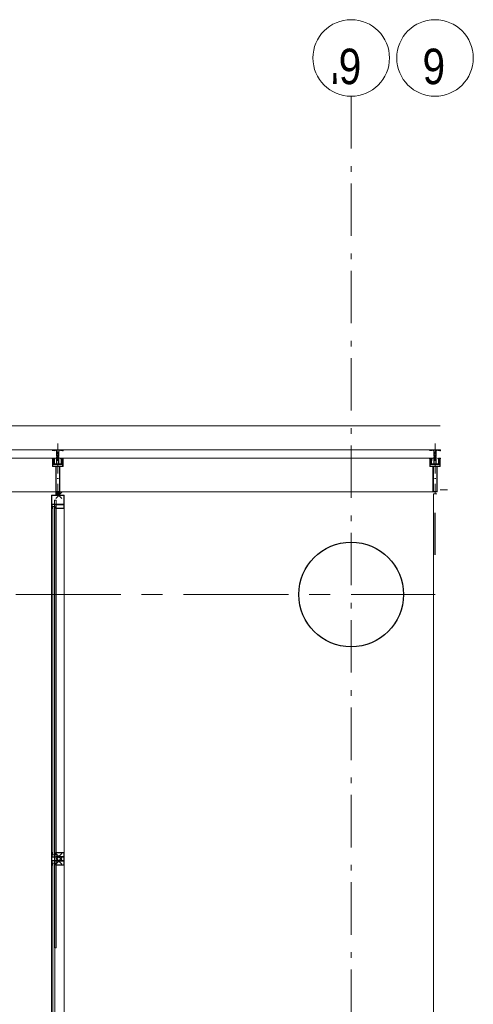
# Model space of a CAD drawing. Header units: millimetres. Extents: x 164327 to 368283, y 131426 to 274001.
# Tile 24 of 160: x 260145 to 262310, y 238338 to 243035. Entities that reach past the tile are written whole.
import ezdxf

# ---------------------------------------------------------------- set-up
doc = ezdxf.new("R2010")
doc.units = ezdxf.units.MM
doc.header["$LTSCALE"] = 400
doc.header["$PDMODE"] = 3
doc.header["$PDSIZE"] = 15
for name, pattern in [('CENTER', [2, 1.25, -0.25, 0.25, -0.25]), ('STYLE_06', [1.041641, 0.625, -0.208282, 0.069427, -0.138931]), ('STYLE_15', [0.240945, 0.11811, -0.059055, 0.004724, -0.059055]), ('STYLE_16', [0.177165, 0.11811, -0.059055])]:
    doc.linetypes.add(name, pattern=pattern)
for name, color, linetype, lineweight in [('Buitenkozijnen', 140, 'Continuous', 15), ('mat-baksteen', 5, 'Continuous', 25), ('mat-beton (ihwg)', 5, 'Continuous', 25), ('mat-glas-vert', 5, 'Continuous', 15), ('MAT-kit', 140, 'Continuous', 5), ('mat-kunststof', 43, 'Continuous', 9), ('mat-staal', 5, 'Continuous', 25), ('None', 7, 'Continuous', 9)]:
    doc.layers.add(name, color=color, linetype=linetype, lineweight=lineweight)
doc.layers.add('stramien', color=1, linetype='CENTER')
doc.styles.add('Arial Narrow', font='ARIALN.TTF', dxfattribs={"height": 222.25})

# ---------------------------------------------------------------- blocks, each defined once
blk = doc.blocks.new('*U131')
at = {"layer": 'None', "color": 8, "lineweight": 5, "flags": 128}
for points in [[(-5, -154.3), (-5, -154.3, 0.414214), (-5.5, -154.8), (-5.5, -172.5), (-5.5, -172.5, 0.414214), (-5, -173), (-4, -173), (-4, -173, 0.414214), (-3.5, -172.5), (-3.5, -172.5, 0.414214), (-4, -172), (-4.5, -172), (-4.5, -168.8), (-4.5, -168.8, -0.414214), (-4, -168.3), (-2.7, -168.3), (-2.7, -168.3, 0.221695), (-1.9, -167.9), (-0.8, -166.5), (-0.8, -166.5, -0.466308), (0.8, -166.5), (2, -167.9), (2, -167.9, 0.221695), (2.7, -168.3), (4, -168.3), (4, -168.3, -0.414214), (4.5, -168.8), (4.5, -172), (4, -172), (4, -172, 0.414214), (3.5, -172.5), (3.5, -172.5, 0.414214), (4, -173), (5, -173), (5, -173, 0.414214), (5.5, -172.5), (5.5, -154.8), (5.5, -154.8, 0.414214), (5, -154.3), (4.7, -154.3), (4.7, -155), (4.7, -155, -0.414214), (4.4, -155.3), (4.1, -155.3), (4.1, -155.3, -0.414214), (3.3, -154.5), (3.3, -150.6), (3.3, -150.6, -0.414214), (4.1, -149.8), (4.4, -149.8), (4.4, -149.8, -0.414214), (4.7, -150.1), (4.7, -150.8), (5, -150.8), (5, -150.8, 0.414214), (5.5, -150.3), (5.5, -137.6), (5.5, -137.6, 0.351868), (5.3, -137.3), (5.3, -137.3, 0.351868), (4.9, -137.5), (4.1, -139.2), (4.1, -139.2, 0.314902), (4.2, -139.4), (4.5, -139.7), (4.5, -139.7, -0.198912), (4.5, -139.9), (4.5, -140.1), (4.5, -140.1, -0.198912), (4.5, -140.3), (4.2, -140.6), (4.2, -140.6, 0.414214), (4.2, -140.8), (4.5, -141.1), (4.5, -141.1, -0.198912), (4.5, -141.3), (4.5, -141.5), (4.5, -141.5, -0.198912), (4.5, -141.7), (4.2, -142), (4.2, -142, 0.414214), (4.2, -142.2), (4.5, -142.5), (4.5, -142.5, -0.198912), (4.5, -142.7), (4.5, -143.2), (4.5, -143.2, -0.087489), (4.5, -143.3), (4.2, -144.1), (4.2, -148.5), (4.2, -148.5, -0.414214), (3.9, -148.8), (-3.9, -148.8), (-3.9, -148.8, -0.414214), (-4.2, -148.5), (-4.2, -144.1), (-4.5, -143.3), (-4.5, -143.3, -0.087489), (-4.5, -143.2), (-4.5, -142.7), (-4.5, -142.7, -0.198912), (-4.4, -142.5), (-4.1, -142.2), (-4.1, -142.2, 0.414214), (-4.1, -142), (-4.4, -141.7), (-4.4, -141.7, -0.198912), (-4.5, -141.5), (-4.5, -141.3), (-4.5, -141.3, -0.198912), (-4.4, -141.1), (-4.1, -140.8), (-4.1, -140.8, 0.414214), (-4.1, -140.6), (-4.4, -140.3), (-4.4, -140.3, -0.198912), (-4.5, -140.1), (-4.5, -139.9), (-4.5, -139.9, -0.198912), (-4.4, -139.7), (-4.1, -139.4), (-4.1, -139.4, 0.314902), (-4.1, -139.2), (-4.9, -137.5), (-4.9, -137.5, 0.351868), (-5.3, -137.3), (-5.3, -137.3, 0.351868), (-5.5, -137.6), (-5.5, -150.3), (-5.5, -150.3, 0.414214), (-5, -150.8), (-4.7, -150.8), (-4.7, -150.1), (-4.7, -150.1, -0.414214), (-4.4, -149.8), (-4.1, -149.8), (-4.1, -149.8, -0.414214), (-3.3, -150.6), (-3.3, -154.5), (-3.3, -154.5, -0.414214), (-4.1, -155.3), (-4.4, -155.3), (-4.4, -155.3, -0.414214), (-4.7, -155), (-4.7, -154.3)], [(-4.5, -161.7, -0.414214), (-4, -161.2), (-2.7, -161.2), (-2.7, -161.2, 0.414214), (-2.5, -161), (-2.5, -160.4), (-2.5, -160.4, 0.414214), (-2.7, -160.2), (-4, -160.2), (-4, -160.2, -0.414214), (-4.5, -159.7), (-4.5, -156.8), (-4.5, -156.8, -0.414214), (-4, -156.3), (4, -156.3), (4, -156.3, -0.414214), (4.5, -156.8), (4.5, -159.7), (4.5, -159.7, -0.414214), (4, -160.2), (2.7, -160.2), (2.7, -160.2, 0.414214), (2.5, -160.4), (2.5, -161), (2.5, -161, 0.414214), (2.7, -161.2), (4, -161.2), (4, -161.2, -0.414214), (4.5, -161.7), (4.5, -166.8), (4.5, -166.8, -0.414214), (4, -167.3), (3, -167.3), (3, -167.3, -0.221695), (2.6, -167.1), (1.5, -165.9), (1.5, -165.9, 0.466308), (-1.5, -165.9), (-2.6, -167.1), (-2.6, -167.1, -0.221695), (-2.9, -167.3), (-4, -167.3), (-4, -167.3, -0.414214), (-4.5, -166.8), (-4.5, -161.7)], [(-1.8, -149.8, 0.414214), (-2.3, -150.3), (-2.3, -155.1), (-2.3, -155.1, 0.414214), (-2.1, -155.3), (2.1, -155.3), (2.1, -155.3, 0.414214), (2.3, -155.1), (2.3, -150.3), (2.3, -150.3, 0.414214), (1.8, -149.8), (-1.8, -149.8)]]:
    blk.add_lwpolyline(points, format="xyb", close=True, dxfattribs=at)
blk = doc.blocks.new('*U132')
at = {"layer": 'None', "color": 8, "lineweight": 5, "flags": 128}
for points in [[(-13.5, -182.8), (-13.5, -181.9), (-14.5, -181.1), (-14.5, -181.1, 0.36397), (-14.9, -181.1), (-14.9, -181.1), (-15.4, -181.5), (-15.4, -181.5, -0.36397), (-15.8, -181.5), (-15.8, -181.5), (-16.3, -181.1), (-16.3, -181.1, 0.36397), (-16.7, -181.1), (-16.7, -181.1), (-17.2, -181.5), (-17.2, -181.5, -0.36397), (-17.6, -181.5), (-17.6, -181.5), (-18.1, -181.1), (-18.1, -181.1, 0.36397), (-18.5, -181.1), (-18.5, -181.1), (-19, -181.5), (-19, -181.5, -0.36397), (-19.4, -181.5), (-19.4, -181.5), (-19.9, -181.1), (-19.9, -181.1, 0.36397), (-20.3, -181.1), (-20.3, -181.1), (-20.8, -181.5), (-20.8, -181.5, -0.36397), (-21.2, -181.5), (-21.2, -181.5), (-21.7, -181.1), (-21.7, -181.1, 0.36397), (-22.1, -181.1), (-22.1, -181.1), (-22.4, -181.3), (-23.2, -181.3), (-23.5, -181.1), (-23.5, -181.1, 0.36397), (-23.9, -181.1), (-23.9, -181.1), (-24.2, -181.3), (-24.5, -181.3), (-24.5, -181.3, -0.267949), (-24.8, -181.2), (-24.8, -181.2), (-24.9, -180.9), (-24.9, -180.9, 0.339454), (-25.3, -180.7), (-25.3, -180.7, 0.339454), (-25.5, -181), (-25.5, -181), (-25.5, -184.4), (-25.5, -184.4, 0.414214), (-25.2, -184.7), (-25.2, -184.7), (-24.3, -184.7), (-24.3, -184.7, 0.414214), (-24, -184.4), (-24, -184.4), (-24, -182.7), (-24, -182.7, 0.236068), (-24.1, -182.5), (-24.1, -182.5), (-24.1, -182.5, -0.548276), (-24, -182.2), (-24, -182.2, -0.548276), (-23.8, -182.4), (-23.8, -182.4), (-23.8, -182.4, 0.250388), (-23.6, -182.3), (-23.6, -182.3), (-22.8, -182.3), (-22.8, -182.3, -0.414214), (-22.5, -182.6), (-22.5, -182.6), (-22.5, -183.3), (-22.5, -183.3, 0.414214), (-22.2, -183.6), (-22.2, -183.6), (-22, -183.6), (-22, -183.6, 0.131652), (-21.8, -183.5), (-21.8, -183.5), (-20.5, -182.8), (-13.5, -182.8)], [(-6, -180.7), (-6, -180.7, -0.388879), (-8.7, -183.2), (-8.7, -183.2), (-20.4, -183.2), (-21.6, -183.9), (-22.9, -183.9), (-22.9, -182.7), (-23.8, -182.7), (-23.8, -184.8), (23.8, -184.8), (23.8, -182.7), (22.9, -182.7), (22.9, -183.9), (21.7, -183.9), (20.4, -183.2), (8.7, -183.2), (8.7, -183.2, -0.388879), (6, -180.7), (6, -180.7), (5.3, -173.2), (2.5, -173.2), (2.5, -171.2), (-2.5, -171.2), (-2.5, -173.2), (-5.3, -173.2), (-6, -180.7)], [(13.5, -182.8), (13.5, -181.9), (14.5, -181.1), (14.5, -181.1, -0.36397), (14.9, -181.1), (14.9, -181.1), (15.4, -181.5), (15.4, -181.5, 0.36397), (15.8, -181.5), (15.8, -181.5), (16.3, -181.1), (16.3, -181.1, -0.36397), (16.7, -181.1), (16.7, -181.1), (17.2, -181.5), (17.2, -181.5, 0.36397), (17.6, -181.5), (17.6, -181.5), (18.1, -181.1), (18.1, -181.1, -0.36397), (18.5, -181.1), (18.5, -181.1), (19, -181.5), (19, -181.5, 0.36397), (19.4, -181.5), (19.4, -181.5), (19.9, -181.1), (19.9, -181.1, -0.36397), (20.3, -181.1), (20.3, -181.1), (20.8, -181.5), (20.8, -181.5, 0.36397), (21.2, -181.5), (21.2, -181.5), (21.7, -181.1), (21.7, -181.1, -0.36397), (22.1, -181.1), (22.1, -181.1), (22.4, -181.3), (23.2, -181.3), (23.5, -181.1), (23.5, -181.1, -0.36397), (23.9, -181.1), (23.9, -181.1), (24.2, -181.3), (24.5, -181.3), (24.5, -181.3, 0.267949), (24.8, -181.2), (24.8, -181.2), (25, -180.9), (25, -180.9, -0.339454), (25.3, -180.7), (25.3, -180.7, -0.339454), (25.5, -181), (25.5, -181), (25.5, -184.4), (25.5, -184.4, -0.414214), (25.2, -184.7), (25.2, -184.7), (24.3, -184.7), (24.3, -184.7, -0.414214), (24, -184.4), (24, -184.4), (24, -182.7), (24, -182.7, -0.236068), (24.1, -182.5), (24.1, -182.5), (24.1, -182.5, 0.548276), (24.1, -182.2), (24.1, -182.2, 0.548276), (23.9, -182.4), (23.9, -182.4), (23.9, -182.4, -0.250388), (23.6, -182.3), (23.6, -182.3), (22.8, -182.3), (22.8, -182.3, 0.414214), (22.5, -182.6), (22.5, -182.6), (22.5, -183.3), (22.5, -183.3, -0.414214), (22.2, -183.6), (22.2, -183.6), (22, -183.6), (22, -183.6, -0.131652), (21.8, -183.5), (21.8, -183.5), (20.5, -182.8), (13.5, -182.8)]]:
    blk.add_lwpolyline(points, format="xyb", close=True, dxfattribs=at)
blk = doc.blocks.new('verticale stijl 150x50 UV')
at = {"layer": 'None', "color": 8, "linetype": 'STYLE_15', "lineweight": 5}
blk.add_line((0, -216), (0, 35), dxfattribs=at)
at = {"layer": 'None', "color": 8, "lineweight": 5}
for p, q in [((-24.8, -133.4), (-24.8, -133.4)), ((-24.8, -134.2), (-24.8, -134.2)), ((-24.8, -135), (-24.8, -135)), ((-24.8, -135.8), (-24.8, -135.8)), ((-24.8, -136.6), (-24.8, -136.6)), ((-24.8, -137.4), (-24.8, -137.4)), ((-24.8, -138.3), (-24.8, -138.3)), ((-24.8, -139.1), (-24.8, -139.1)), ((-24.8, -139.9), (-24.8, -139.9)), ((-24.8, -140.7), (-24.8, -140.7)), ((-24, -133), (-24, -133)), ((-24, -133.8), (-24, -133.8)), ((-24, -134.6), (-24, -134.6)), ((-24, -135.4), (-24, -135.4)), ((-24, -136.2), (-24, -136.2)), ((-24, -137), (-24, -137)), ((-24, -137.9), (-24, -137.9)), ((-24, -138.7), (-24, -138.7)), ((-24, -139.5), (-24, -139.5)), ((-24, -140.3), (-24, -140.3)), ((-23.2, -133.4), (-23.2, -133.4)), ((-23.2, -134.2), (-23.2, -134.2)), ((-23.2, -135), (-23.2, -135)), ((-23.2, -135.8), (-23.2, -135.8)), ((-23.2, -136.6), (-23.2, -136.6)), ((-23.2, -137.4), (-23.2, -137.4)), ((-23.2, -138.3), (-23.2, -138.3)), ((-23.2, -139.1), (-23.2, -139.1)), ((-23.2, -139.9), (-23.2, -139.9)), ((-23.2, -140.7), (-23.2, -140.7)), ((-22.4, -133), (-22.4, -133)), ((-22.4, -133.8), (-22.4, -133.8)), ((-22.4, -134.6), (-22.4, -134.6)), ((-22.4, -140.3), (-22.4, -140.3)), ((-21.6, -126.9), (-21.6, -126.9)), ((-21.6, -127.7), (-21.6, -127.7)), ((-21.6, -128.5), (-21.6, -128.5)), ((-21.6, -129.3), (-21.6, -129.3)), ((-21.6, -130.1), (-21.6, -130.1)), ((-21.6, -130.9), (-21.6, -130.9)), ((-21.6, -131.8), (-21.6, -131.8)), ((-21.6, -132.6), (-21.6, -132.6)), ((-21.6, -133.4), (-21.6, -133.4)), ((-21.6, -134.2), (-21.6, -134.2)), ((-21.6, -135), (-21.6, -135)), ((-21.6, -139.9), (-21.6, -139.9)), ((-21.6, -140.7), (-21.6, -140.7)), ((-20.7, -126.5), (-20.7, -126.5)), ((-20.7, -128.9), (-20.7, -128.9)), ((-20.7, -129.7), (-20.7, -129.7)), ((-20.7, -130.5), (-20.7, -130.5)), ((-20.7, -131.4), (-20.7, -131.4)), ((-20.7, -132.2), (-20.7, -132.2)), ((-20.7, -133), (-20.7, -133)), ((-20.7, -133.8), (-20.7, -133.8)), ((-20.7, -134.6), (-20.7, -134.6)), ((-20.7, -135.4), (-20.7, -135.4)), ((-20.7, -136.2), (-20.7, -136.2)), ((-20.7, -137), (-20.7, -137)), ((-20.7, -137.9), (-20.7, -137.9)), ((-20.7, -138.7), (-20.7, -138.7)), ((-20.7, -139.5), (-20.7, -139.5)), ((-20.7, -140.3), (-20.7, -140.3)), ((-19.9, -126.1), (-19.9, -126.1)), ((-19.9, -130.1), (-19.9, -130.1)), ((-19.9, -130.9), (-19.9, -130.9)), ((-19.9, -131.8), (-19.9, -131.8)), ((-19.9, -132.6), (-19.9, -132.6)), ((-19.9, -133.4), (-19.9, -133.4)), ((-19.9, -134.2), (-19.9, -134.2)), ((-19.9, -135), (-19.9, -135)), ((-19.9, -135.8), (-19.9, -135.8)), ((-19.9, -136.6), (-19.9, -136.6)), ((-19.9, -137.4), (-19.9, -137.4)), ((-19.9, -138.3), (-19.9, -138.3)), ((-19.9, -139.1), (-19.9, -139.1)), ((-19.9, -139.9), (-19.9, -139.9)), ((-19.9, -140.7), (-19.9, -140.7)), ((-19.1, -126.5), (-19.1, -126.5)), ((-19.1, -127.3), (-19.1, -127.3)), ((-19.1, -128.9), (-19.1, -128.9)), ((-19.1, -129.7), (-19.1, -129.7)), ((-19.1, -130.5), (-19.1, -130.5)), ((-19.1, -131.4), (-19.1, -131.4)), ((-19.1, -132.2), (-19.1, -132.2)), ((-19.1, -133), (-19.1, -133)), ((-19.1, -133.8), (-19.1, -133.8)), ((-19.1, -134.6), (-19.1, -134.6)), ((-19.1, -140.3), (-19.1, -140.3)), ((-18.3, -127.7), (-18.3, -127.7)), ((-18.3, -128.5), (-18.3, -128.5)), ((-18.3, -129.3), (-18.3, -129.3)), ((-18.3, -133.4), (-18.3, -133.4)), ((-18.3, -134.2), (-18.3, -134.2)), ((-18.3, -135), (-18.3, -135)), ((-18.3, -139.9), (-18.3, -139.9)), ((-18.3, -140.7), (-18.3, -140.7)), ((-17.5, -133), (-17.5, -133)), ((-17.5, -133.8), (-17.5, -133.8)), ((-17.5, -134.6), (-17.5, -134.6)), ((-17.5, -135.4), (-17.5, -135.4)), ((-17.5, -136.2), (-17.5, -136.2)), ((-17.5, -137), (-17.5, -137)), ((-17.5, -137.9), (-17.5, -137.9)), ((-17.5, -138.7), (-17.5, -138.7)), ((-17.5, -139.5), (-17.5, -139.5)), ((-17.5, -140.3), (-17.5, -140.3)), ((-16.7, -133.4), (-16.7, -133.4)), ((-16.7, -134.2), (-16.7, -134.2)), ((-16.7, -135), (-16.7, -135)), ((-16.7, -135.8), (-16.7, -135.8)), ((-16.7, -136.6), (-16.7, -136.6)), ((-16.7, -137.4), (-16.7, -137.4)), ((-16.7, -138.3), (-16.7, -138.3)), ((-16.7, -139.1), (-16.7, -139.1)), ((-16.7, -139.9), (-16.7, -139.9)), ((-16.7, -140.7), (-16.7, -140.7)), ((-25.6, -142.7), (-25.6, -142.7)), ((-25.6, -144.4), (-25.6, -144.4)), ((-24.8, -141.5), (-24.8, -141.5)), ((-24.8, -142.3), (-24.8, -142.3)), ((-24.8, -143.1), (-24.8, -143.1)), ((-24.8, -144.8), (-24.8, -144.8)), ((-24, -141.1), (-24, -141.1)), ((-24, -141.9), (-24, -141.9)), ((-24, -142.7), (-24, -142.7)), ((-24, -144.4), (-24, -144.4)), ((-23.2, -141.5), (-23.2, -141.5)), ((-23.2, -144.8), (-23.2, -144.8)), ((-22.4, -141.1), (-22.4, -141.1)), ((-22.4, -144.4), (-22.4, -144.4)), ((-21.6, -141.5), (-21.6, -141.5)), ((-21.6, -144.8), (-21.6, -144.8)), ((-20.7, -141.1), (-20.7, -141.1)), ((-20.7, -144.4), (-20.7, -144.4)), ((-19.9, -141.5), (-19.9, -141.5)), ((-19.9, -142.3), (-19.9, -142.3)), ((-19.9, -143.1), (-19.9, -143.1)), ((-19.9, -143.9), (-19.9, -143.9)), ((-19.1, -141.1), (-19.1, -141.1)), ((-19.1, -141.9), (-19.1, -141.9)), ((-18.3, -141.5), (-18.3, -141.5)), ((-18.3, -142.3), (-18.3, -142.3)), ((-17.5, -141.1), (-17.5, -141.1)), ((-17.5, -141.9), (-17.5, -141.9)), ((-17.5, -142.7), (-17.5, -142.7)), ((-16.7, -141.5), (-16.7, -141.5)), ((-16.7, -142.3), (-16.7, -142.3)), ((-16.7, -143.1), (-16.7, -143.1)), ((-15.9, -141.1), (-15.9, -141.1)), ((-15.9, -141.9), (-15.9, -141.9)), ((-15.9, -142.7), (-15.9, -142.7)), ((-15.9, -144.4), (-15.9, -144.4)), ((-15.1, -142.3), (-15.1, -142.3)), ((-15.1, -143.1), (-15.1, -143.1)), ((-15.1, -143.9), (-15.1, -143.9)), ((-15.1, -144.8), (-15.1, -144.8)), ((-14.2, -141.9), (-14.2, -141.9)), ((-14.2, -142.7), (-14.2, -142.7)), ((-14.2, -143.5), (-14.2, -143.5)), ((-14.2, -144.4), (-14.2, -144.4)), ((-13.4, -143.1), (-13.4, -143.1)), ((-13.4, -143.9), (-13.4, -143.9))]:
    blk.add_line(p, q, dxfattribs=at)
at = {"layer": 'None', "color": 8, "linetype": 'STYLE_16', "lineweight": 5}
for p, q in [((-2.2, -155.1), (0, -154.5)), ((-2.2, -156.7), (-2.2, -155.1)), ((-1.5, -156.9), (-1.5, -155)), ((-1, -157), (-1, -155.1)), ((2.3, -155.1), (0, -154.5)), ((1, -157), (1, -155.1)), ((1.5, -156.9), (1.5, -155)), ((2.3, -156.7), (2.3, -155.1))]:
    blk.add_line(p, q, dxfattribs=at)
at = {"layer": 'None', "color": 8, "linetype": 'Continuous', "lineweight": 5, "flags": 128}
for points in [[(-10, 15.4), (10, 15.4), (10, -104.8), (25, -104.8), (25, -116.8), (-25, -116.8), (-25, -104.8), (-10, -104.8)], [(-8, 13.4), (-8, -104.8), (8, -104.8), (8, 13.4)], [(8, -106.8), (-8, -106.8), (-23, -106.8), (-23, -114.8), (23, -114.8), (23, -106.8)]]:
    blk.add_lwpolyline(points, close=True, dxfattribs=at)
at = {"layer": 'None', "color": 8, "lineweight": 5, "flags": 128}
for points in [[(-14.8, -144.8), (-14.8, -144.8, 0.390793), (-13.2, -143.5), (-13.2, -143.5, 0.390793), (-14.4, -141.8), (-14.4, -141.8, -0.352623), (-16, -139.9), (-16, -133.1), (-16, -133.1, 0.414214), (-16.3, -132.8), (-17.6, -132.8), (-18.1, -133), (-18.1, -133, -0.520293), (-18.3, -132.8), (-18.3, -130.1), (-18.2, -130), (-18.2, -128), (-18.2, -128, -0.577863), (-18.1, -127.7), (-18, -127.7), (-18, -127.7, 0.366605), (-17.7, -127.5), (-17.7, -127.5, 0.366605), (-17.9, -127.1), (-17.9, -127.1, -0.130834), (-19.2, -126.1), (-19.2, -126.1, 0.439074), (-20.7, -126.1), (-20.7, -126.1, -0.133252), (-22, -127.1), (-22, -127.1, 0.366605), (-22.2, -127.5), (-22.2, -127.5, 0.366605), (-21.9, -127.7), (-21.8, -127.7), (-21.8, -127.7, -0.577455), (-21.8, -128), (-21.8, -130), (-21.6, -130.1), (-21.6, -132.8), (-21.6, -132.8, -0.52048), (-21.9, -133), (-22.4, -132.8), (-24.7, -132.8), (-24.7, -132.8, 0.414214), (-25, -133.1), (-25, -140.9), (-25, -140.9, -0.255976), (-25.9, -142.6), (-25.9, -142.6, 0.749676), (-25.3, -144.8), (-21.2, -144.8), (-21.2, -144.8, 0.414214), (-19.2, -142.8), (-19.2, -142.8, -0.402808), (-18.7, -142.3), (-18.7, -142.3, -0.402808), (-18.2, -142.8), (-18.2, -142.8, 0.233259), (-18, -143.1), (-14.6, -143.6), (-14.6, -143.6, -0.419014), (-14.5, -143.7), (-14.5, -143.7, -0.419014), (-14.6, -143.8), (-16, -143.8), (-16, -143.8, 0.414214), (-16.5, -144.3), (-16.5, -144.3, 0.414214), (-16, -144.8)], [(25, -132.6), (25, -116.8), (23.1, -116.8), (-23.1, -116.8), (-25, -116.8), (-25, -132.6), (-22.1, -132.6), (-22.1, -128), (-22.6, -128), (-22.6, -126.6), (-22.1, -126.6), (-22.1, -124.7), (-21.9, -124.5), (-21.9, -120.3), (-21.9, -120.3, -0.414214), (-20.2, -118.6), (-20.1, -118.6), (-20.1, -118.6, -0.414214), (-18.4, -120.3), (-18.4, -124.5), (-18.2, -124.7), (-18.2, -126.6), (-17.7, -126.6), (-17.7, -128), (-18.2, -128), (-18.2, -132.6), (-16.3, -132.6), (-16.3, -119.8), (-16.3, -119.8, -0.414214), (-15.1, -118.6), (-15.1, -118.6), (-6.5, -118.6), (-6.5, -118.6, -0.414214), (-5.3, -119.8), (-5.3, -136.8), (-3.9, -136.8), (-3.9, -139.6), (-4.3, -140), (-3.9, -140.4), (-3.9, -141), (-4.3, -141.4), (-3.9, -141.8), (-3.9, -142.4), (-4.3, -142.8), (-3.9, -143.8), (-3.9, -148.6), (-2.2, -148.6), (-2.2, -137.8), (-2.2, -137.8, -0.414214), (0, -135.6), (0, -135.6), (0, -135.6, -0.414214), (2.2, -137.8), (2.2, -148.6), (3.9, -148.6), (3.9, -143.8), (4.3, -142.8), (3.9, -142.4), (3.9, -141.8), (4.3, -141.4), (3.9, -141), (3.9, -140.4), (4.3, -140), (3.9, -139.6), (3.9, -136.8), (5.4, -136.8), (5.4, -119.8), (5.4, -119.8, -0.414214), (6.6, -118.6), (6.6, -118.6), (15.1, -118.6), (15.1, -118.6, -0.414214), (16.3, -119.8), (16.3, -132.6), (18.2, -132.6), (18.2, -128), (17.7, -128), (17.7, -126.6), (18.2, -126.6), (18.2, -124.7), (18.5, -124.5), (18.5, -120.3), (18.5, -120.3, -0.414214), (20.2, -118.6), (20.2, -118.6), (20.2, -118.6, -0.414214), (21.9, -120.3), (21.9, -124.5), (22.1, -124.7), (22.1, -126.6), (22.6, -126.6), (22.6, -128), (22.1, -128), (22.1, -132.6)], [(-23, -135.9), (-23, -135.9, -0.414214), (-22.1, -135), (-22.1, -135, -0.414214), (-21.3, -135.9), (-21.3, -138.8), (-21.3, -138.8, -0.414214), (-22.1, -139.6), (-22.1, -139.6, -0.414214), (-23, -138.8)], [(-21, -127.8, -0.29188), (-20.8, -127.3), (-20.3, -126.9), (-20.3, -126.9, -0.344328), (-19.7, -126.9), (-19.2, -127.3), (-19.2, -127.3, -0.29188), (-19, -127.8), (-19.4, -129.5), (-19.4, -129.5, -0.348796), (-20, -130), (-20, -130, -0.348796), (-20.6, -129.5), (-21, -127.8)], [(-18.8, -139.6, -0.414214), (-19.7, -138.8), (-19.7, -135.9), (-19.7, -135.9, -0.414214), (-18.8, -135), (-18.8, -135, -0.414214), (-18, -135.9), (-18, -138.8), (-18, -138.8, -0.414214), (-18.8, -139.6)], [(14.8, -144.8), (14.8, -144.8, -0.390793), (13.3, -143.5), (13.3, -143.5, -0.390793), (14.4, -141.8), (14.4, -141.8, 0.352623), (16, -139.9), (16, -133.1), (16, -133.1, -0.414214), (16.3, -132.8), (17.6, -132.8), (18.1, -133), (18.1, -133, 0.520293), (18.4, -132.8), (18.4, -130.1), (18.2, -130), (18.2, -128), (18.2, -128, 0.577863), (18.2, -127.7), (18.1, -127.7), (18.1, -127.7, -0.366605), (17.8, -127.5), (17.8, -127.5, -0.366605), (18, -127.1), (18, -127.1, 0.130834), (19.3, -126.1), (19.3, -126.1, -0.439074), (20.7, -126.1), (20.7, -126.1, 0.133252), (22.1, -127.1), (22.1, -127.1, -0.366605), (22.3, -127.5), (22.3, -127.5, -0.366605), (22, -127.7), (21.9, -127.7), (21.9, -127.7, 0.577455), (21.8, -128), (21.8, -130), (21.7, -130.1), (21.7, -132.8), (21.7, -132.8, 0.52048), (21.9, -133), (22.4, -132.8), (24.7, -132.8), (24.7, -132.8, -0.414214), (25, -133.1), (25, -140.9), (25, -140.9, 0.255976), (25.9, -142.6), (25.9, -142.6, -0.749676), (25.3, -144.8), (21.2, -144.8), (21.2, -144.8, -0.414214), (19.2, -142.8), (19.2, -142.8, 0.402808), (18.7, -142.3), (18.7, -142.3, 0.402808), (18.2, -142.8), (18.2, -142.8, -0.233259), (18, -143.1), (14.6, -143.6), (14.6, -143.6, 0.419014), (14.5, -143.7), (14.5, -143.7, 0.419014), (14.6, -143.8), (16, -143.8), (16, -143.8, -0.414214), (16.5, -144.3), (16.5, -144.3, -0.414214), (16, -144.8)], [(18.9, -139.6, 0.414214), (19.7, -138.8), (19.7, -135.9), (19.7, -135.9, 0.414214), (18.9, -135), (18.9, -135, 0.414214), (18, -135.9), (18, -138.8), (18, -138.8, 0.414214), (18.9, -139.6)], [(21, -127.8, 0.29188), (20.8, -127.3), (20.3, -126.9), (20.3, -126.9, 0.344328), (19.7, -126.9), (19.2, -127.3), (19.2, -127.3, 0.29188), (19, -127.8), (19.4, -129.5), (19.4, -129.5, 0.348796), (20, -130), (20, -130, 0.348796), (20.6, -129.5), (21, -127.8)], [(23, -135.9), (23, -135.9, 0.414214), (22.2, -135), (22.2, -135, 0.414214), (21.3, -135.9), (21.3, -138.8), (21.3, -138.8, 0.414214), (22.2, -139.6), (22.2, -139.6, 0.414214), (23, -138.8)], [(-23.2, -141.6), (-23.2, -141.6, 0.418874), (-23.7, -142.1), (-23.7, -142.1, -0.396568), (-25.3, -143.4), (-25.3, -143.4, 0.437017), (-25.7, -143.7), (-25.7, -143.7, 0.437017), (-25.4, -144), (-21.9, -144), (-21.9, -144, 0.263556), (-20.2, -143), (-20.2, -143, 0.552342), (-20.8, -141.8)], [(0, -157.1), (0, -157.1, -0.163834), (-4.3, -155.6), (-4.3, -155.6), (-4.3, -155.6, -0.234469), (-4.7, -154.8), (-4.7, -154.8), (-4.7, -153.6), (4.8, -153.6), (4.8, -154.8), (4.8, -154.8, -0.234469), (4.4, -155.6), (4.4, -155.6), (4.4, -155.6, -0.163834), (0, -157.1), (0, -157.1)], [(23.2, -141.6), (23.2, -141.6, -0.418874), (23.7, -142.1), (23.7, -142.1, 0.396568), (25.3, -143.4), (25.3, -143.4, -0.437017), (25.7, -143.7), (25.7, -143.7, -0.437017), (25.4, -144), (21.9, -144), (21.9, -144, -0.263556), (20.2, -143), (20.2, -143, -0.552342), (20.8, -141.8)]]:
    blk.add_lwpolyline(points, format="xyb", close=True, dxfattribs=at)
blk.add_lwpolyline([(4, -118.6), (4, -134.3), (-4, -134.3), (-4, -118.6)], close=True, dxfattribs=at)
at = {"layer": 'None', "color": 8, "linetype": 'STYLE_16', "lineweight": 5}
for centre, radius, start, end in [((-1.6, -158.4), 3.38, 79.3357, 100.6643), ((0, -163.2), 8.16, 82.9585, 97.0415), ((0, -160.4), 3.5, 73.4149, 106.5851), ((1.6, -158.4), 3.38, 79.3357, 100.6643)]:
    blk.add_arc(centre, radius, start, end, dxfattribs=at)
at = {"layer": 'None', "color": 7}
for name in ['*U131', '*U132']:
    blk.add_blockref(name, (0, 0), dxfattribs=at)
blk = doc.blocks.new('Vliesgevelelement 4 150x50 1_200')
at = {"layer": 'Buitenkozijnen', "color": 7, "xscale": -1, "rotation": 270.0000000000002}
blk.add_blockref('verticale stijl 150x50 UV', (-5.2, 0), dxfattribs=at)
blk = doc.blocks.new('Kolom O 500')
at = {"layer": 'mat-beton (ihwg)', "lineweight": 25}
blk.add_circle((0, 0), 250, dxfattribs=at)
blk = doc.blocks.new('*U144')
at = {"layer": 'mat-kunststof', "lineweight": 9}
blk.add_lwpolyline([(51441.1, 4644.4), (51426.1, 4644.4), (51426.1, 4655.6), (51441.1, 4655.6)], close=True, dxfattribs=at)
at = {"layer": 'None', "lineweight": 9}
blk.add_lwpolyline([(51441.1, 4644.4), (51426.1, 4655.6), (51441.1, 4655.6), (51426.1, 4644.4)], dxfattribs=at)
blk = doc.blocks.new('*U145')
at = {"layer": 'MAT-kit', "color": 9, "linetype": 'Continuous', "lineweight": 5}
for points in [[(51441.1, 4660), (51433, 4659.3), (51426.1, 4660), (51426.1, 4657.8), (51426.1, 4655.6), (51433.6, 4655.6), (51441.1, 4655.6), (51441.1, 4657.8), (51441.1, 4660)], [(51441.1, 4640), (51433, 4640.7), (51426.1, 4640), (51426.1, 4642.2), (51426.1, 4644.4), (51433.6, 4644.4), (51441.1, 4644.4), (51441.1, 4642.2), (51441.1, 4640)]]:
    blk.add_open_spline(points, degree=2, knots=[0, 0, 0, 0.386095, 0.386095, 0.50031, 0.50031, 0.885785, 0.885785, 1, 1, 1], dxfattribs=at)
at = {"layer": 'None', "color": 7}
blk.add_blockref('*U144', (0, 0), dxfattribs=at)
blk = doc.blocks.new('jan404.129')
at = {"layer": 'None', "lineweight": 15, "flags": 128}
for points in [[(-10, 14.85), (-10, -24.79), (10, -24.79), (10, 14.85)], [(8.5, 13.35), (8.5, -23.29), (-8.5, -23.29), (-8.5, 13.35)]]:
    blk.add_lwpolyline(points, close=True, dxfattribs=at)
blk = doc.blocks.new('*U146')
at = {"layer": 'None', "color": 7, "linetype": 'Continuous', "lineweight": 15}
for p, q in [((51362.6, 4680), (51423.1, 4680)), ((51362.6, 4678.5), (51381.1, 4678.5)), ((51381.1, 4677), (51362.6, 4677)), ((51381.1, 4678.5), (51423.1, 4678.5)), ((51381.1, 4621.5), (51381.1, 4677)), ((51382.6, 4621.5), (51382.6, 4677)), ((51423.1, 4678.5), (51423.1, 4621.5)), ((51424.6, 4678.5), (51424.6, 4621.5)), ((51423.1, 4621.5), (51382.6, 4621.5)), ((51423.1, 4620), (51382.6, 4620))]:
    blk.add_line(p, q, dxfattribs=at)
for centre, start, end in [((51362.6, 4678.5), 90, 180), ((51362.6, 4678.5), 180, 270), ((51381.1, 4677), 0, 90), ((51423.1, 4678.5), 0, 90), ((51382.6, 4621.5), 180, 270), ((51423.1, 4621.5), 270, 0)]:
    blk.add_arc(centre, 1.5, start, end, dxfattribs=at)
at = {"layer": 'None', "linetype": 'Continuous', "lineweight": 5}
blk.add_point((51424.6, 4645), dxfattribs=at)
blk = doc.blocks.new('*U147')
at = {"layer": 'mat-staal', "color": 7}
blk.add_blockref('*U146', (0, 0), dxfattribs=at)
at = {"layer": 'mat-staal', "color": 7, "rotation": 180}
blk.add_blockref('jan404.129', (51371.1, 4634.86), dxfattribs=at)
blk = doc.blocks.new('*U148')
at = {"layer": 'None', "color": 7, "linetype": 'Continuous', "lineweight": 15}
for p, q in [((49661.35, 4680), (49698.35, 4680)), ((49661.35, 4678.5), (49699.85, 4678.5)), ((49679.85, 4677), (49661.35, 4677)), ((49679.85, 4621.5), (49679.85, 4677)), ((49718.35, 4680), (49681.35, 4680)), ((49681.35, 4621.5), (49681.35, 4677)), ((49698.35, 4621.5), (49698.35, 4677)), ((49718.35, 4678.5), (49699.85, 4678.5)), ((49699.85, 4621.5), (49699.85, 4677)), ((49699.85, 4677), (49718.35, 4677)), ((49698.35, 4621.5), (49681.35, 4621.5)), ((49681.35, 4621.5), (49698.35, 4621.5)), ((49698.35, 4620), (49681.35, 4620)), ((49681.35, 4620), (49698.35, 4620))]:
    blk.add_line(p, q, dxfattribs=at)
for centre, start, end in [((49661.35, 4678.5), 90, 180), ((49661.35, 4678.5), 180, 270), ((49679.85, 4677), 0, 90), ((49699.85, 4677), 90, 180), ((49718.35, 4678.5), 0, 90), ((49718.35, 4678.5), 270, 0), ((49681.35, 4621.5), 180, 270), ((49681.35, 4621.5), 180, 270), ((49698.35, 4621.5), 270, 0), ((49698.35, 4621.5), 270, 0)]:
    blk.add_arc(centre, 1.5, start, end, dxfattribs=at)
at = {"layer": 'None', "linetype": 'Continuous', "lineweight": 5}
for p in [(49679.85, 4645), (49699.85, 4645)]:
    blk.add_point(p, dxfattribs=at)
blk = doc.blocks.new('*U149')
at = {"layer": 'None', "color": 7}
for name, p in [('*U148', (0, 0)), ('jan404.129', (49669.85, 4644.79))]:
    blk.add_blockref(name, p, dxfattribs=at)
at = {"layer": 'None', "color": 7, "xscale": -1}
blk.add_blockref('jan404.129', (49709.85, 4644.79), dxfattribs=at)
blk = doc.blocks.new('*U157')
at = {"layer": 'mat-glas-vert', "color": 140, "lineweight": 15}
for points in [[(48008.6, 4663.9), (48008.6, 4673.9), (49669.8, 4673.9), (49669.8, 4663.9)], [(49266, 4658.4), (51401.2, 4658.4), (51401.2, 4665.9), (49266, 4665.9)], [(49709.8, 4663.9), (49709.8, 4673.9), (51371.1, 4673.9), (51371.1, 4663.9)]]:
    blk.add_lwpolyline(points, close=True, dxfattribs=at)
at = {"layer": 'None', "lineweight": 9}
blk.add_lwpolyline([(51424.6, 4620), (51424.6, 4680), (42691.1, 4680), (42691.1, 4620)], close=True, dxfattribs=at)
at = {"layer": 'mat-staal', "color": 7}
blk.add_blockref('*U145', (0, 0), dxfattribs=at)
at = {"layer": 'None', "color": 7}
for name in ['*U149', '*U147']:
    blk.add_blockref(name, (0, 0), dxfattribs=at)

msp = doc.modelspace()

# ---------------------------------------------------------------- linework, layer by layer
at = {"layer": 'Buitenkozijnen', "color": 43, "linetype": 'Continuous', "lineweight": 9}
for p, q in [((224326.97992, 241098.03048), (262151.97992, 241098.03048)), ((224326.97992, 240782.75849), (262126.97992, 240782.75849))]:
    msp.add_line(p, q, dxfattribs=at)
at = {"layer": 'Buitenkozijnen', "color": 140, "linetype": 'Continuous', "lineweight": 15}
for p, q in [((262126.97992, 240982.75849), (224361.97992, 240982.75849)), ((262126.97992, 240942.75849), (224361.97992, 240942.75849)), ((262126.97992, 240942.75849), (224461.97992, 240942.75849))]:
    msp.add_line(p, q, dxfattribs=at)
at = {"layer": 'mat-baksteen', "color": 92, "linetype": 'Continuous', "lineweight": 25}
msp.add_line((262126.97992, 240482.79912), (262126.97992, 240682.79912), dxfattribs=at)
msp.add_line((262126.97992, 240482.79912), (262126.97992, 240682.79912), dxfattribs=at)
at = {"layer": 'None', "color": 43, "linetype": 'STYLE_06', "lineweight": 9}
msp.add_line((261726.97992, 242669.85904), (261726.97992, 225383.68849), dxfattribs=at)
at = {"layer": 'None', "color": 43, "linetype": 'Continuous', "lineweight": 9}
msp.add_line((262151.97992, 240792.75849), (262186.97992, 240792.75849), dxfattribs=at)
at = {"layer": 'None', "color": 140, "linetype": 'Continuous', "lineweight": 15}
for p in [(262134.97992, 240772.75849), (262118.97992, 226782.79912)]:
    msp.add_line(p, (262118.97992, 240772.75849), dxfattribs=at)
at = {"layer": 'None', "color": 43, "linetype": 'Continuous', "lineweight": 9}
for centre in [(261726.97992, 242852.46546), (262126.97992, 242852.46546)]:
    msp.add_circle(centre, 182.60642, dxfattribs=at)
at = {"layer": 'stramien', "lineweight": 0}
msp.add_line((222527.19276, 240292.75849), (262126.97992, 240292.75849), dxfattribs=at)

# ---------------------------------------------------------------- block references
at = {"layer": 'Buitenkozijnen', "color": 7, "xscale": -1, "rotation": 90}
for p in [(260326.97992, 240792.75849), (262126.97992, 240792.75849)]:
    msp.add_blockref('Vliesgevelelement 4 150x50 1_200', p, dxfattribs=at)
at = {"layer": 'Buitenkozijnen', "color": 7, "rotation": 90}
msp.add_blockref('Kolom O 500', (261726.98067, 240292.75849), dxfattribs=at)
at = {"layer": 'None', "color": 7, "rotation": 90}
msp.add_blockref('*U157', (264976.97992, 189341.69912), dxfattribs=at)

# ---------------------------------------------------------------- texts
at = {"layer": 'None', "color": 43, "attachment_point": 1, "rotation": 180, "style": 'Arial Narrow'}
for s, insert, char_height in [("6'", (261775.66326, 242727.58212), 169.333333), ('6', (262175.66326, 242727.58212), 169.33333)]:
    msp.add_mtext(s, dxfattribs=dict(at, insert=insert, char_height=char_height))

doc.saveas('drawing.dxf')
